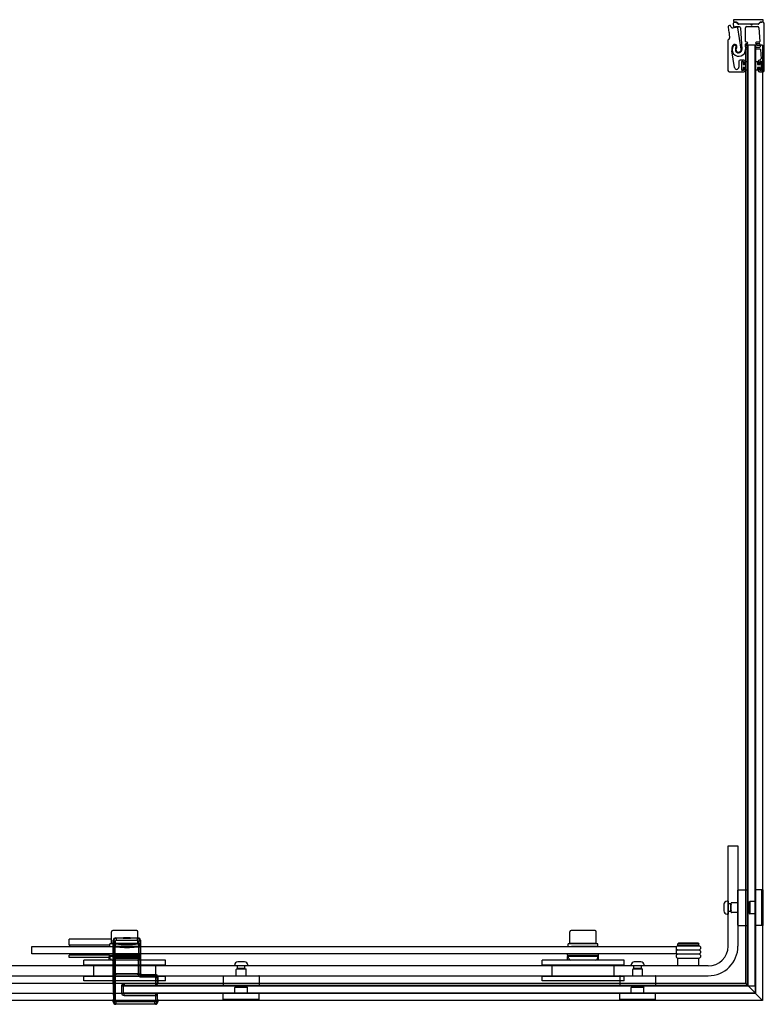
# Model space of a CAD drawing. Header units: millimetres. Extents: x 1665.669 to 1666.653, y -526.378 to -525.584.
# Tile 2 of 2: x 1666.052 to 1666.653, y -526.378 to -525.584. Entities that reach past the tile are written whole.
import ezdxf

# ---------------------------------------------------------------- set-up
doc = ezdxf.new("R2010")
doc.units = ezdxf.units.MM
doc.layers.add('SANINDUSA', color=3, linetype='CONTINUOUS')

msp = doc.modelspace()

# ---------------------------------------------------------------- linework, layer by layer
at = {"layer": 'SANINDUSA'}
for p, q in [((1666.62771, -525.58355), (1666.62771, -525.58455)), ((1666.65165, -525.58355), (1666.62771, -525.58355)), ((1666.65165, -525.58455), (1666.65165, -525.58355)), ((1666.62344, -525.58946), (1666.62404, -525.59377)), ((1666.62582, -525.58968), (1666.62544, -525.58843)), ((1666.62748, -525.58713), (1666.6279, -525.58912)), ((1666.6297, -525.58562), (1666.6287, -525.58562)), ((1666.62871, -525.58555), (1666.6297, -525.58555)), ((1666.6297, -525.58562), (1666.6297, -525.58562)), ((1666.63132, -525.58683), (1666.63041, -525.58591)), ((1666.63065, -525.58595), (1666.63156, -525.58684)), ((1666.63394, -525.60737), (1666.6314, -525.59014)), ((1666.63202, -525.58702), (1666.64761, -525.58702)), ((1666.64138, -525.58712), (1666.63203, -525.58712)), ((1666.63355, -525.59015), (1666.63446, -525.60754)), ((1666.63751, -525.60119), (1666.63751, -525.59013)), ((1666.63851, -525.58913), (1666.6472, -525.58913)), ((1666.64204, -525.58768), (1666.64156, -525.5872)), ((1666.64323, -525.5872), (1666.64275, -525.58768)), ((1666.64761, -525.58712), (1666.6434, -525.58712)), ((1666.64806, -525.58684), (1666.64897, -525.58594)), ((1666.6482, -525.59006), (1666.64898, -525.60115)), ((1666.64922, -525.58592), (1666.64832, -525.58683)), ((1666.64992, -525.58555), (1666.65065, -525.58555)), ((1666.65139, -525.58563), (1666.64992, -525.58563)), ((1666.65264, -525.62463), (1666.65264, -525.58688)), ((1666.62331, -525.60014), (1666.62331, -525.62463)), ((1666.62451, -525.59853), (1666.62361, -525.59943)), ((1666.62416, -525.59397), (1666.62453, -525.59424)), ((1666.62425, -525.59525), (1666.62465, -525.5981)), ((1666.62459, -525.59466), (1666.62431, -525.59503)), ((1666.6285, -525.62208), (1666.62637, -525.60863)), ((1666.63751, -525.60539), (1666.63751, -525.60339)), ((1666.63792, -525.60416), (1666.63762, -525.60416)), ((1666.63762, -526.36142), (1666.63762, -525.60416)), ((1666.63792, -525.60416), (1666.63828, -525.60416)), ((1666.63869, -525.60169), (1666.63801, -525.60169)), ((1666.63801, -525.60289), (1666.63869, -525.60289)), ((1666.63869, -525.60589), (1666.63801, -525.60589)), ((1666.63801, -525.60709), (1666.63869, -525.60709)), ((1666.63878, -525.60416), (1666.63828, -525.60416)), ((1666.63878, -525.60416), (1666.63911, -525.60416)), ((1666.64568, -525.60416), (1666.63911, -525.60416)), ((1666.63911, -526.36291), (1666.63911, -525.60416)), ((1666.63939, -525.60416), (1666.63939, -526.36316)), ((1666.64539, -525.60416), (1666.63939, -525.60416)), ((1666.64539, -526.36316), (1666.64539, -525.60416)), ((1666.64568, -526.36947), (1666.64568, -525.60416)), ((1666.64568, -525.60416), (1666.64597, -525.60416)), ((1666.64697, -525.60416), (1666.64597, -525.60416)), ((1666.64848, -525.60169), (1666.64609, -525.60169)), ((1666.64609, -525.60289), (1666.64864, -525.60289)), ((1666.64878, -525.60589), (1666.64609, -525.60589)), ((1666.64609, -525.60709), (1666.64894, -525.60709)), ((1666.64697, -525.60416), (1666.65017, -525.60416)), ((1666.64914, -525.60335), (1666.64928, -525.60535)), ((1666.64944, -525.60755), (1666.64997, -525.61506)), ((1666.65117, -525.60416), (1666.65017, -525.60416)), ((1666.65117, -525.60416), (1666.65117, -526.37497)), ((1666.63614, -525.61613), (1666.63314, -525.61613)), ((1666.64897, -525.61613), (1666.64864, -525.61613)), ((1666.63214, -525.61713), (1666.63214, -525.6218)), ((1666.63444, -525.62433), (1666.63444, -525.61743)), ((1666.63459, -525.62438), (1666.63459, -525.61738)), ((1666.63459, -525.61738), (1666.63559, -525.61738)), ((1666.63559, -525.62438), (1666.63459, -525.62438)), ((1666.63474, -525.61713), (1666.63544, -525.61713)), ((1666.63544, -525.62463), (1666.63474, -525.62463)), ((1666.63559, -525.61738), (1666.63559, -525.61963)), ((1666.63559, -525.61963), (1666.63759, -525.61963)), ((1666.63759, -525.62213), (1666.63559, -525.62213)), ((1666.63559, -525.62213), (1666.63559, -525.62438)), ((1666.63574, -525.61743), (1666.63574, -525.61893)), ((1666.63574, -525.62283), (1666.63574, -525.62433)), ((1666.63604, -525.61923), (1666.63684, -525.61923)), ((1666.63684, -525.62253), (1666.63604, -525.62253)), ((1666.63714, -525.61893), (1666.63714, -525.61713)), ((1666.63714, -525.62463), (1666.63714, -525.62283)), ((1666.63759, -525.61738), (1666.63939, -525.61738)), ((1666.63759, -525.61963), (1666.63759, -525.61738)), ((1666.63759, -525.62438), (1666.63759, -525.62213)), ((1666.63939, -525.62438), (1666.63759, -525.62438)), ((1666.63939, -525.61738), (1666.63939, -525.62438)), ((1666.64539, -525.61738), (1666.64719, -525.61738)), ((1666.64539, -525.62438), (1666.64539, -525.61738)), ((1666.64719, -525.62438), (1666.64539, -525.62438)), ((1666.64719, -525.61738), (1666.64719, -525.61963)), ((1666.64719, -525.61963), (1666.64919, -525.61963)), ((1666.64719, -525.62213), (1666.64719, -525.62438)), ((1666.64919, -525.62213), (1666.64719, -525.62213)), ((1666.64764, -525.61713), (1666.64764, -525.61893)), ((1666.64764, -525.62283), (1666.64764, -525.62463)), ((1666.64794, -525.61923), (1666.64874, -525.61923)), ((1666.64874, -525.62253), (1666.64794, -525.62253)), ((1666.64904, -525.61893), (1666.64904, -525.61743)), ((1666.64904, -525.62433), (1666.64904, -525.62283)), ((1666.64919, -525.61963), (1666.64919, -525.61738)), ((1666.64919, -525.61738), (1666.65019, -525.61738)), ((1666.64919, -525.62438), (1666.64919, -525.62213)), ((1666.65019, -525.62438), (1666.64919, -525.62438)), ((1666.64934, -525.61713), (1666.65004, -525.61713)), ((1666.65004, -525.62463), (1666.64934, -525.62463)), ((1666.65019, -525.61738), (1666.65019, -525.62438)), ((1666.65034, -525.61743), (1666.65034, -525.62433)), ((1666.62431, -525.62563), (1666.63614, -525.62563)), ((1666.64864, -525.62563), (1666.65164, -525.62563)), ((1666.62339, -526.25016), (1666.63139, -526.25016)), ((1666.62339, -526.33116), (1666.62339, -526.25016)), ((1666.63139, -526.25016), (1666.63139, -526.33116)), ((1666.63139, -526.31436), (1666.63139, -526.28596)), ((1666.63169, -526.28566), (1666.63909, -526.28566)), ((1666.63939, -526.28596), (1666.63939, -526.31436)), ((1666.64539, -526.28596), (1666.64539, -526.31436)), ((1666.65029, -526.28566), (1666.64569, -526.28566)), ((1666.65039, -526.28566), (1666.65039, -526.31466)), ((1666.65139, -526.28566), (1666.65039, -526.28566)), ((1666.65139, -526.28566), (1666.65139, -526.31466)), ((1666.62009, -526.29747), (1666.62009, -526.30285)), ((1666.62339, -526.29491), (1666.62265, -526.29491)), ((1666.62339, -526.29491), (1666.62339, -526.30541)), ((1666.62546, -526.29716), (1666.62339, -526.29716)), ((1666.62546, -526.29716), (1666.62546, -526.30316)), ((1666.62577, -526.2977), (1666.62546, -526.29716)), ((1666.62589, -526.30386), (1666.62589, -526.29646)), ((1666.63139, -526.29616), (1666.62619, -526.29616)), ((1666.64039, -526.29616), (1666.63939, -526.29616)), ((1666.64039, -526.29556), (1666.64089, -526.29506)), ((1666.64039, -526.29556), (1666.64039, -526.30476)), ((1666.64089, -526.29506), (1666.64089, -526.30526)), ((1666.64539, -526.29506), (1666.64089, -526.29506)), ((1666.62339, -526.30541), (1666.62265, -526.30541)), ((1666.62546, -526.30316), (1666.62339, -526.30316)), ((1666.62577, -526.30262), (1666.62546, -526.30316)), ((1666.63139, -526.30416), (1666.62619, -526.30416)), ((1666.64039, -526.30416), (1666.63939, -526.30416)), ((1666.64039, -526.30476), (1666.64089, -526.30526)), ((1666.64539, -526.30526), (1666.64089, -526.30526)), ((1666.63169, -526.31466), (1666.63909, -526.31466)), ((1666.65029, -526.31466), (1666.64569, -526.31466)), ((1666.65139, -526.31466), (1666.65039, -526.31466)), ((1666.12574, -526.32916), (1666.12574, -526.31966)), ((1666.14604, -526.31866), (1666.12674, -526.31866)), ((1666.14704, -526.32916), (1666.14704, -526.31966)), ((1666.49574, -526.32916), (1666.49574, -526.31966)), ((1666.51604, -526.31866), (1666.49674, -526.31866)), ((1666.51704, -526.32916), (1666.51704, -526.31966)), ((1666.06139, -526.33146), (1666.58139, -526.33146)), ((1666.06139, -526.33746), (1666.06139, -526.33146)), ((1666.12574, -526.32546), (1666.09139, -526.32546)), ((1666.09139, -526.33046), (1666.09139, -526.32546)), ((1666.12439, -526.33046), (1666.09139, -526.33046)), ((1666.09189, -526.33046), (1666.09189, -526.33146)), ((1666.12439, -526.33146), (1666.12439, -526.32947)), ((1666.14704, -526.32916), (1666.12574, -526.32916)), ((1666.1271, -526.32651), (1666.12749, -526.32691)), ((1666.1271, -526.3609), (1666.1271, -526.32651)), ((1666.12717, -526.33172), (1666.1272, -526.32971)), ((1666.12718, -526.33172), (1666.12868, -526.33172)), ((1666.12718, -526.33172), (1666.12718, -526.33822)), ((1666.12721, -526.32971), (1666.12749, -526.32946)), ((1666.12749, -526.32691), (1666.12899, -526.32691)), ((1666.12749, -526.32691), (1666.12749, -526.32946)), ((1666.12899, -526.32946), (1666.12749, -526.32946)), ((1666.12789, -526.32946), (1666.12789, -526.32916)), ((1666.12857, -526.3312), (1666.12885, -526.33095)), ((1666.12868, -526.33822), (1666.12868, -526.33172)), ((1666.12885, -526.33095), (1666.12899, -526.32946)), ((1666.12899, -526.32946), (1666.12899, -526.32691)), ((1666.12949, -526.32491), (1666.1291, -526.32451)), ((1666.1291, -526.32451), (1666.13549, -526.32451)), ((1666.14671, -526.32491), (1666.12949, -526.32491)), ((1666.12949, -526.32491), (1666.12949, -526.32641)), ((1666.12949, -526.32641), (1666.14671, -526.32641)), ((1666.1351, -526.33142), (1666.1411, -526.33142)), ((1666.13525, -526.33144), (1666.13523, -526.33142)), ((1666.14095, -526.33144), (1666.13525, -526.33144)), ((1666.13564, -526.33166), (1666.13525, -526.33144)), ((1666.13571, -526.32429), (1666.13545, -526.32455)), ((1666.14075, -526.32455), (1666.13545, -526.32455)), ((1666.13564, -526.32466), (1666.13545, -526.32455)), ((1666.14056, -526.32466), (1666.13564, -526.32466)), ((1666.14056, -526.33166), (1666.13564, -526.33166)), ((1666.13568, -526.33187), (1666.14051, -526.33187)), ((1666.1361, -526.33229), (1666.13568, -526.33187)), ((1666.13571, -526.32429), (1666.14048, -526.32429)), ((1666.1401, -526.33229), (1666.14051, -526.33187)), ((1666.14048, -526.32429), (1666.14075, -526.32455)), ((1666.14056, -526.32466), (1666.14075, -526.32455)), ((1666.14056, -526.33166), (1666.14095, -526.33144)), ((1666.14071, -526.32451), (1666.1471, -526.32451)), ((1666.14095, -526.33144), (1666.14097, -526.33142)), ((1666.14419, -526.33146), (1666.14419, -526.33146)), ((1666.14489, -526.32946), (1666.14489, -526.32916)), ((1666.1471, -526.32451), (1666.14671, -526.32491)), ((1666.14671, -526.32641), (1666.14671, -526.32491)), ((1666.14721, -526.32691), (1666.14721, -526.32945)), ((1666.14721, -526.32691), (1666.14871, -526.32691)), ((1666.14871, -526.32945), (1666.14721, -526.32945)), ((1666.14721, -526.32945), (1666.14734, -526.33095)), ((1666.14734, -526.33095), (1666.14763, -526.3312)), ((1666.14752, -526.33171), (1666.14902, -526.33171)), ((1666.14752, -526.33171), (1666.14752, -526.33822)), ((1666.14839, -526.33146), (1666.14839, -526.32946)), ((1666.14871, -526.32691), (1666.1491, -526.32651)), ((1666.14871, -526.32945), (1666.14871, -526.32691)), ((1666.14871, -526.32945), (1666.14898, -526.32971)), ((1666.14899, -526.32971), (1666.14902, -526.33171)), ((1666.14902, -526.33822), (1666.14902, -526.33171)), ((1666.1491, -526.32651), (1666.1491, -526.35316)), ((1666.49439, -526.33146), (1666.49439, -526.32947)), ((1666.51704, -526.32916), (1666.49574, -526.32916)), ((1666.49789, -526.32946), (1666.49789, -526.32916)), ((1666.51419, -526.33146), (1666.51419, -526.33146)), ((1666.51489, -526.32946), (1666.51489, -526.32916)), ((1666.51839, -526.33146), (1666.51839, -526.32946)), ((1666.58139, -526.33146), (1666.58139, -526.33746)), ((1666.58339, -526.32876), (1666.58289, -526.32926)), ((1666.59989, -526.32926), (1666.58289, -526.32926)), ((1666.58289, -526.33076), (1666.58289, -526.32926)), ((1666.59989, -526.33076), (1666.58289, -526.33076)), ((1666.59989, -526.33111), (1666.58289, -526.33111)), ((1666.59939, -526.32876), (1666.58339, -526.32876)), ((1666.58439, -526.33111), (1666.58439, -526.33076)), ((1666.59839, -526.33111), (1666.59839, -526.33076)), ((1666.59939, -526.32876), (1666.59989, -526.32926)), ((1666.59989, -526.33076), (1666.59989, -526.32926)), ((1666.58139, -526.33746), (1666.06139, -526.33746)), ((1666.12389, -526.33846), (1666.09139, -526.33846)), ((1666.09139, -526.34046), (1666.09139, -526.33846)), ((1666.09239, -526.33746), (1666.09239, -526.33846)), ((1666.12389, -526.33846), (1666.12389, -526.33746)), ((1666.12389, -526.33846), (1666.12389, -526.33946)), ((1666.12389, -526.33846), (1666.14889, -526.33846)), ((1666.12389, -526.33846), (1666.12389, -526.33846)), ((1666.12389, -526.34046), (1666.12389, -526.33946)), ((1666.14889, -526.33946), (1666.12389, -526.33946)), ((1666.12475, -526.34135), (1666.12424, -526.33946)), ((1666.12718, -526.33822), (1666.12868, -526.33822)), ((1666.12718, -526.33822), (1666.1272, -526.34022)), ((1666.12857, -526.33873), (1666.12885, -526.33898)), ((1666.12899, -526.34048), (1666.12885, -526.33898)), ((1666.1361, -526.33229), (1666.1401, -526.33229)), ((1666.14734, -526.33899), (1666.14721, -526.34048)), ((1666.14734, -526.33899), (1666.14763, -526.33873)), ((1666.14752, -526.33822), (1666.14902, -526.33822)), ((1666.14804, -526.34135), (1666.14854, -526.33946)), ((1666.14889, -526.33846), (1666.14889, -526.33746)), ((1666.14889, -526.33946), (1666.14889, -526.33846)), ((1666.14889, -526.34046), (1666.14889, -526.33946)), ((1666.149, -526.34022), (1666.14902, -526.33822)), ((1666.49389, -526.33846), (1666.49389, -526.33746)), ((1666.49389, -526.33846), (1666.49389, -526.33946)), ((1666.49389, -526.33846), (1666.51889, -526.33846)), ((1666.49389, -526.33846), (1666.49389, -526.33846)), ((1666.49389, -526.34046), (1666.49389, -526.33946)), ((1666.51889, -526.33946), (1666.49389, -526.33946)), ((1666.49475, -526.34135), (1666.49424, -526.33946)), ((1666.51803, -526.34135), (1666.51854, -526.33946)), ((1666.51889, -526.33846), (1666.51889, -526.33746)), ((1666.51889, -526.33946), (1666.51889, -526.33846)), ((1666.51889, -526.34046), (1666.51889, -526.33946)), ((1666.58289, -526.33411), (1666.59989, -526.33411)), ((1666.59989, -526.33446), (1666.58289, -526.33446)), ((1666.58289, -526.33746), (1666.59989, -526.33746)), ((1666.59989, -526.33781), (1666.58289, -526.33781)), ((1666.58439, -526.33446), (1666.58439, -526.33411)), ((1666.58439, -526.33781), (1666.58439, -526.33746)), ((1666.59839, -526.33446), (1666.59839, -526.33411)), ((1666.59839, -526.33781), (1666.59839, -526.33746)), ((1666.60739, -526.34716), (1665.73843, -526.34716)), ((1666.12389, -526.34046), (1666.09139, -526.34046)), ((1666.16939, -526.34266), (1666.10339, -526.34266)), ((1666.10339, -526.34666), (1666.10339, -526.34266)), ((1666.16939, -526.34666), (1666.10339, -526.34666)), ((1666.11139, -526.35566), (1666.11139, -526.34666)), ((1666.12389, -526.34266), (1666.12389, -526.34046)), ((1666.14659, -526.34246), (1666.1262, -526.34246)), ((1666.12721, -526.34022), (1666.12749, -526.34048)), ((1666.12737, -526.35243), (1666.12737, -526.34205)), ((1666.12737, -526.34205), (1666.12738, -526.34205)), ((1666.12738, -526.35243), (1666.12738, -526.34205)), ((1666.12739, -526.34085), (1666.12749, -526.34075)), ((1666.12909, -526.34085), (1666.12739, -526.34085)), ((1666.12739, -526.34105), (1666.12749, -526.34095)), ((1666.12749, -526.34048), (1666.12899, -526.34048)), ((1666.12749, -526.34048), (1666.12749, -526.34075)), ((1666.12749, -526.34095), (1666.12749, -526.35353)), ((1666.12899, -526.34073), (1666.12899, -526.34048)), ((1666.12899, -526.34073), (1666.14721, -526.34073)), ((1666.12899, -526.35355), (1666.12899, -526.34093)), ((1666.12899, -526.34093), (1666.14721, -526.34093)), ((1666.12909, -526.34085), (1666.12918, -526.34076)), ((1666.12918, -526.34076), (1666.12918, -526.34093)), ((1666.12968, -526.34076), (1666.14652, -526.34076)), ((1666.12968, -526.34093), (1666.12968, -526.34076)), ((1666.14652, -526.34076), (1666.14652, -526.34093)), ((1666.14702, -526.34076), (1666.1471, -526.34085)), ((1666.14702, -526.34093), (1666.14702, -526.34076)), ((1666.1488, -526.34085), (1666.1471, -526.34085)), ((1666.14721, -526.34048), (1666.14871, -526.34048)), ((1666.14721, -526.34048), (1666.14721, -526.34073)), ((1666.14721, -526.34093), (1666.14721, -526.35355)), ((1666.14871, -526.34048), (1666.14898, -526.34022)), ((1666.14871, -526.34075), (1666.14871, -526.34048)), ((1666.14871, -526.34075), (1666.1488, -526.34085)), ((1666.14871, -526.35353), (1666.14871, -526.34095)), ((1666.14871, -526.34095), (1666.1488, -526.34105)), ((1666.14882, -526.34205), (1666.14882, -526.35243)), ((1666.14882, -526.34205), (1666.14882, -526.34205)), ((1666.14882, -526.34205), (1666.14882, -526.35243)), ((1666.14889, -526.34266), (1666.14889, -526.34046)), ((1666.16139, -526.35566), (1666.16139, -526.34666)), ((1666.16939, -526.34666), (1666.16939, -526.34266)), ((1666.22514, -526.34716), (1666.22514, -526.34642)), ((1666.23564, -526.34716), (1666.22514, -526.34716)), ((1666.22739, -526.34922), (1666.22739, -526.34716)), ((1666.23308, -526.34386), (1666.2277, -526.34386)), ((1666.23339, -526.34922), (1666.23339, -526.34716)), ((1666.23564, -526.34716), (1666.23564, -526.34642)), ((1666.53939, -526.34266), (1666.47339, -526.34266)), ((1666.47339, -526.34666), (1666.47339, -526.34266)), ((1666.53939, -526.34666), (1666.47339, -526.34666)), ((1666.48139, -526.35566), (1666.48139, -526.34666)), ((1666.49389, -526.34266), (1666.49389, -526.34046)), ((1666.51659, -526.34246), (1666.4962, -526.34246)), ((1666.51889, -526.34266), (1666.51889, -526.34046)), ((1666.53139, -526.35566), (1666.53139, -526.34666)), ((1666.53939, -526.34666), (1666.53939, -526.34266)), ((1666.54514, -526.34716), (1666.54514, -526.34642)), ((1666.55564, -526.34716), (1666.54514, -526.34716)), ((1666.54739, -526.34922), (1666.54739, -526.34716)), ((1666.55308, -526.34386), (1666.5477, -526.34386)), ((1666.55339, -526.34922), (1666.55339, -526.34716)), ((1666.55564, -526.34716), (1666.55564, -526.34642)), ((1666.58289, -526.34081), (1666.59989, -526.34081)), ((1666.59989, -526.34116), (1666.58289, -526.34116)), ((1666.58289, -526.34716), (1666.58289, -526.34116)), ((1666.58439, -526.34116), (1666.58439, -526.34081)), ((1666.59839, -526.34116), (1666.59839, -526.34081)), ((1666.59989, -526.34716), (1666.59989, -526.34116)), ((1665.73843, -526.35516), (1666.60739, -526.35516)), ((1666.16939, -526.35566), (1666.10339, -526.35566)), ((1666.10339, -526.35916), (1666.10339, -526.35566)), ((1666.12738, -526.35243), (1666.12737, -526.35243)), ((1666.12749, -526.35353), (1666.12739, -526.35343)), ((1666.12749, -526.35373), (1666.12739, -526.35363)), ((1666.12739, -526.35363), (1666.12909, -526.35363)), ((1666.12749, -526.35373), (1666.12749, -526.37577)), ((1666.14721, -526.35355), (1666.12899, -526.35355)), ((1666.12899, -526.37577), (1666.12899, -526.35375)), ((1666.14721, -526.35375), (1666.12899, -526.35375)), ((1666.12918, -526.35372), (1666.12909, -526.35363)), ((1666.12918, -526.35355), (1666.12918, -526.35372)), ((1666.12968, -526.35372), (1666.12968, -526.35355)), ((1666.14652, -526.35372), (1666.12968, -526.35372)), ((1666.14652, -526.35355), (1666.14652, -526.35372)), ((1666.14702, -526.35372), (1666.14702, -526.35355)), ((1666.1471, -526.35363), (1666.14702, -526.35372)), ((1666.1471, -526.35363), (1666.14882, -526.35363)), ((1666.14721, -526.35376), (1666.14872, -526.35374)), ((1666.1488, -526.35343), (1666.14871, -526.35353)), ((1666.14882, -526.35363), (1666.14872, -526.35373)), ((1666.1491, -526.35316), (1666.14881, -526.35345)), ((1666.14881, -526.35345), (1666.14882, -526.35363)), ((1666.14882, -526.35243), (1666.14882, -526.35243)), ((1666.1497, -526.35455), (1666.1501, -526.35416)), ((1666.16071, -526.35455), (1666.1497, -526.35455)), ((1666.1497, -526.35455), (1666.1497, -526.35605)), ((1666.1501, -526.35416), (1666.1611, -526.35416)), ((1666.1611, -526.35416), (1666.16071, -526.35455)), ((1666.16071, -526.35605), (1666.16071, -526.35455)), ((1666.16939, -526.35916), (1666.16939, -526.35566)), ((1666.21589, -526.35546), (1666.21589, -526.36286)), ((1666.21619, -526.35516), (1666.24459, -526.35516)), ((1666.22639, -526.35516), (1666.22639, -526.34996)), ((1666.22669, -526.34966), (1666.23409, -526.34966)), ((1666.23339, -526.34922), (1666.22739, -526.34922)), ((1666.22793, -526.34954), (1666.22739, -526.34922)), ((1666.23285, -526.34954), (1666.23339, -526.34922)), ((1666.23439, -526.35516), (1666.23439, -526.34996)), ((1666.24489, -526.35546), (1666.24489, -526.36286)), ((1666.53939, -526.35566), (1666.47339, -526.35566)), ((1666.47339, -526.35916), (1666.47339, -526.35566)), ((1666.53589, -526.35546), (1666.53589, -526.36286)), ((1666.53619, -526.35516), (1666.56459, -526.35516)), ((1666.53939, -526.35916), (1666.53939, -526.35566)), ((1666.54639, -526.35516), (1666.54639, -526.34996)), ((1666.54669, -526.34966), (1666.55409, -526.34966)), ((1666.55339, -526.34922), (1666.54739, -526.34922)), ((1666.54793, -526.34954), (1666.54739, -526.34922)), ((1666.55285, -526.34954), (1666.55339, -526.34922)), ((1666.55439, -526.35516), (1666.55439, -526.34996)), ((1666.56489, -526.35546), (1666.56489, -526.36286)), ((1666.63762, -526.36142), (1665.93131, -526.36142)), ((1666.16939, -526.35916), (1666.10339, -526.35916)), ((1666.1271, -526.3609), (1666.12713, -526.36093)), ((1666.12715, -526.36178), (1666.12715, -526.36796)), ((1666.13381, -526.36325), (1666.13531, -526.36325)), ((1666.13381, -526.36325), (1666.13381, -526.36907)), ((1666.13531, -526.36947), (1666.13531, -526.36142)), ((1666.13531, -526.36316), (1666.64531, -526.36316)), ((1666.13531, -526.36916), (1666.13531, -526.36316)), ((1666.13531, -526.36907), (1666.13531, -526.36325)), ((1666.1356, -526.36296), (1666.13581, -526.36275)), ((1666.16142, -526.36296), (1666.1356, -526.36296)), ((1666.13581, -526.36125), (1666.13581, -526.36275)), ((1666.16121, -526.36125), (1666.13581, -526.36125)), ((1666.13581, -526.36275), (1666.16121, -526.36275)), ((1666.1497, -526.35605), (1666.16071, -526.35605)), ((1666.63911, -526.36291), (1666.15031, -526.36291)), ((1666.16121, -526.35655), (1666.16271, -526.35655)), ((1666.16121, -526.35655), (1666.16121, -526.36125)), ((1666.16121, -526.36125), (1666.16121, -526.36275)), ((1666.16271, -526.36125), (1666.16121, -526.36125)), ((1666.16121, -526.36275), (1666.16142, -526.36296)), ((1666.16271, -526.35655), (1666.1631, -526.35616)), ((1666.16271, -526.36125), (1666.16271, -526.35655)), ((1666.16292, -526.36146), (1666.16271, -526.36125)), ((1666.16293, -526.36107), (1666.1631, -526.3609)), ((1666.1631, -526.35616), (1666.1631, -526.3609)), ((1666.24459, -526.36316), (1666.21619, -526.36316)), ((1666.22639, -526.36416), (1666.22639, -526.36316)), ((1666.23439, -526.36416), (1666.23439, -526.36316)), ((1666.53939, -526.35916), (1666.47339, -526.35916)), ((1666.56459, -526.36316), (1666.53619, -526.36316)), ((1666.54639, -526.36416), (1666.54639, -526.36316)), ((1666.55439, -526.36416), (1666.55439, -526.36316)), ((1666.65117, -526.37497), (1666.63762, -526.36142)), ((1666.63939, -526.36316), (1666.64539, -526.36316)), ((1666.64531, -526.36316), (1666.64531, -526.36916)), ((1666.64568, -526.36947), (1665.93131, -526.36947)), ((1666.12716, -526.36895), (1666.12726, -526.36942)), ((1666.12728, -526.37077), (1666.12728, -526.37397)), ((1666.13381, -526.36907), (1666.13531, -526.36907)), ((1666.64531, -526.36916), (1666.13531, -526.36916)), ((1666.1356, -526.36936), (1666.16142, -526.36936)), ((1666.13581, -526.36957), (1666.1356, -526.36936)), ((1666.13581, -526.37107), (1666.13581, -526.36957)), ((1666.16121, -526.36957), (1666.13581, -526.36957)), ((1666.13581, -526.37107), (1666.16121, -526.37107)), ((1666.16142, -526.36936), (1666.16121, -526.36957)), ((1666.16121, -526.36957), (1666.16121, -526.37107)), ((1666.16121, -526.37107), (1666.16271, -526.37107)), ((1666.16121, -526.37107), (1666.16121, -526.37577)), ((1666.16271, -526.37107), (1666.16292, -526.37086)), ((1666.16271, -526.37577), (1666.16271, -526.37107)), ((1666.16292, -526.37397), (1666.16292, -526.37086)), ((1666.21589, -526.37406), (1666.21589, -526.36946)), ((1666.24459, -526.36916), (1666.21619, -526.36916)), ((1666.22579, -526.36416), (1666.22529, -526.36466)), ((1666.23549, -526.36466), (1666.22529, -526.36466)), ((1666.22529, -526.36916), (1666.22529, -526.36466)), ((1666.23499, -526.36416), (1666.22579, -526.36416)), ((1666.23499, -526.36416), (1666.23549, -526.36466)), ((1666.23549, -526.36916), (1666.23549, -526.36466)), ((1666.24489, -526.37406), (1666.24489, -526.36946)), ((1666.53589, -526.37406), (1666.53589, -526.36946)), ((1666.56459, -526.36916), (1666.53619, -526.36916)), ((1666.54579, -526.36416), (1666.54529, -526.36466)), ((1666.55549, -526.36466), (1666.54529, -526.36466)), ((1666.54529, -526.36916), (1666.54529, -526.36466)), ((1666.55499, -526.36416), (1666.54579, -526.36416)), ((1666.55499, -526.36416), (1666.55549, -526.36466)), ((1666.55549, -526.36916), (1666.55549, -526.36466)), ((1666.56489, -526.37406), (1666.56489, -526.36946)), ((1666.65117, -526.37497), (1665.73785, -526.37497)), ((1666.12726, -526.37532), (1666.1271, -526.37548)), ((1666.1271, -526.37616), (1666.1271, -526.37548)), ((1666.12749, -526.37577), (1666.1271, -526.37616)), ((1666.12749, -526.37577), (1666.12899, -526.37577)), ((1666.1291, -526.37816), (1666.12949, -526.37777)), ((1666.1611, -526.37816), (1666.1291, -526.37816)), ((1666.12949, -526.37777), (1666.12949, -526.37627)), ((1666.16071, -526.37627), (1666.12949, -526.37627)), ((1666.12949, -526.37777), (1666.16071, -526.37777)), ((1666.16071, -526.37777), (1666.16071, -526.37627)), ((1666.16071, -526.37777), (1666.1611, -526.37816)), ((1666.16271, -526.37577), (1666.16121, -526.37577)), ((1666.1631, -526.37616), (1666.16271, -526.37577)), ((1666.1631, -526.37548), (1666.16294, -526.37532)), ((1666.1631, -526.37548), (1666.1631, -526.37616)), ((1666.24489, -526.37416), (1666.21589, -526.37416)), ((1666.21589, -526.37516), (1666.21589, -526.37416)), ((1666.24489, -526.37516), (1666.21589, -526.37516)), ((1666.24489, -526.37516), (1666.24489, -526.37416)), ((1666.56489, -526.37416), (1666.53589, -526.37416)), ((1666.53589, -526.37516), (1666.53589, -526.37416)), ((1666.56489, -526.37516), (1666.53589, -526.37516)), ((1666.56489, -526.37516), (1666.56489, -526.37416))]:
    msp.add_line(p, q, dxfattribs=at)
for centre, radius, start, end in [((1666.62871, -525.58455), 0.001, 180, 270), ((1666.65065, -525.58455), 0.001, 270, 0), ((1666.62443, -525.58932), 0.001, 112.04163, 188), ((1666.63186, -525.60768), 0.02081, 109.8637, 112.04163), ((1666.62496, -525.58858), 0.0005, 17.04088, 109.8637), ((1666.62678, -525.58938), 0.001, 197.04088, 285.53185), ((1666.63186, -525.60768), 0.01799, 93.12571, 105.53185), ((1666.6287, -525.58687), 0.00125, 90, 192.04088), ((1666.62839, -525.58901), 0.0005, 192.04088, 280.53185), ((1666.63186, -525.60768), 0.01849, 87.75015, 100.53185), ((1666.6297, -525.5869), 0.00135, 45, 90), ((1666.6297, -525.58662), 0.001, 45, 90), ((1666.63091, -525.59022), 0.0005, 8.37556, 93.12571), ((1666.63203, -525.58612), 0.001, 225, 270), ((1666.63202, -525.58637), 0.00065, 225.61761, 270), ((1666.63255, -525.5902), 0.001, 3, 87.75015), ((1666.63851, -525.59013), 0.001, 90, 180), ((1666.64138, -525.58737), 0.00025, 45, 90), ((1666.64239, -525.58732), 0.0005, 225, 315), ((1666.6434, -525.58737), 0.00025, 90, 135), ((1666.6472, -525.59013), 0.001, 4.05698, 90), ((1666.64761, -525.58612), 0.001, 270, 315.0893), ((1666.64761, -525.58637), 0.00065, 270, 314.5552), ((1666.64992, -525.5869), 0.00135, 90, 134.5552), ((1666.64993, -525.58663), 0.001, 90.5341, 135.0893), ((1666.65139, -525.58688), 0.00125, 0, 90), ((1666.62431, -525.60014), 0.001, 135, 180), ((1666.62434, -525.59373), 0.0003, 188, 233), ((1666.62455, -525.59521), 0.0003, 143, 188), ((1666.62416, -525.59817), 0.0005, 315, 8), ((1666.62435, -525.59448), 0.0003, 323, 53), ((1666.63228, -525.60769), 0.00598, 145.53071, 188.99386), ((1666.63214, -525.60775), 0.00537, 145.37372, 1.62094), ((1666.62881, -525.60531), 0.00177, 322.18488, 145.53071), ((1666.62874, -525.60541), 0.00125, 323.97828, 145.37372), ((1666.63186, -525.60768), 0.0026, 143.97828, 3), ((1666.63186, -525.60768), 0.0021, 142.18488, 8.37556), ((1666.63801, -525.60119), 0.0005, 180, 270), ((1666.63801, -525.60339), 0.0005, 90, 180), ((1666.63801, -525.60539), 0.0005, 180, 270), ((1666.63801, -525.60759), 0.0005, 90, 181.62094), ((1666.63869, -525.60229), 0.0006, 270, 90), ((1666.63869, -525.60649), 0.0006, 270, 90), ((1666.64609, -525.60229), 0.0006, 90, 270), ((1666.64609, -525.60649), 0.0006, 90, 270), ((1666.64848, -525.60119), 0.0005, 270, 4.05698), ((1666.64864, -525.60339), 0.0005, 4.05698, 90), ((1666.64878, -525.60539), 0.0005, 270, 4.05698), ((1666.64894, -525.60759), 0.0005, 4.05698, 90), ((1666.63314, -525.61713), 0.001, 90, 180), ((1666.63614, -525.61713), 0.001, 0, 90), ((1666.64864, -525.61713), 0.001, 90, 180), ((1666.64897, -525.61513), 0.001, 270, 4.05698), ((1666.62431, -525.62463), 0.001, 180, 270), ((1666.63031, -525.6218), 0.00183, 188.99386, 0), ((1666.63474, -525.61743), 0.0003, 90, 180), ((1666.63474, -525.62433), 0.0003, 180, 270), ((1666.63544, -525.61743), 0.0003, 0, 90), ((1666.63544, -525.62433), 0.0003, 270, 0), ((1666.63604, -525.61893), 0.0003, 180, 270), ((1666.63604, -525.62283), 0.0003, 90, 180), ((1666.63614, -525.62463), 0.001, 270, 0), ((1666.63684, -525.61893), 0.0003, 270, 0), ((1666.63684, -525.62283), 0.0003, 0, 90), ((1666.64794, -525.61893), 0.0003, 180, 270), ((1666.64794, -525.62283), 0.0003, 90, 180), ((1666.64864, -525.62463), 0.001, 180, 270), ((1666.64874, -525.61893), 0.0003, 270, 0), ((1666.64874, -525.62283), 0.0003, 0, 90), ((1666.64934, -525.61743), 0.0003, 90, 180), ((1666.64934, -525.62433), 0.0003, 180, 270), ((1666.65004, -525.61743), 0.0003, 0, 90), ((1666.65004, -525.62433), 0.0003, 270, 0), ((1666.65164, -525.62463), 0.001, 270, 0), ((1666.63169, -526.28596), 0.0003, 90, 180), ((1666.63909, -526.28596), 0.0003, 0, 90), ((1666.64569, -526.28596), 0.0003, 90, 180), ((1666.65029, -526.28576), 0.0001, 0, 90), ((1666.62265, -526.29747), 0.00256, 90, 180), ((1666.62589, -526.29763), 0.000144, 210, 269.84522), ((1666.62619, -526.29646), 0.0003, 90, 180), ((1666.62265, -526.30285), 0.00256, 180, 270), ((1666.62589, -526.30269), 0.000144, 90.15478, 150), ((1666.62619, -526.30386), 0.0003, 180, 270), ((1666.63169, -526.31436), 0.0003, 180, 270), ((1666.63909, -526.31436), 0.0003, 270, 0), ((1666.64569, -526.31436), 0.0003, 180, 270), ((1666.65029, -526.31456), 0.0001, 270, 0), ((1666.12674, -526.31966), 0.001, 90, 180), ((1666.14604, -526.31966), 0.001, 0, 90), ((1666.49674, -526.31966), 0.001, 90, 180), ((1666.51604, -526.31966), 0.001, 0, 90), ((1666.13808, -526.2316), 0.10005, 264.54353, 268.56407), ((1666.13073, -526.33101), 0.00217, 185.00495, 198.86511), ((1666.13808, -526.2316), 0.10055, 264.63273, 268.78175), ((1666.13808, -526.2316), 0.09977, 264.69184, 275.32621), ((1666.13808, -526.2316), 0.09827, 264.69184, 275.32621), ((1666.13527, -526.3308), 0.000652, 254.7859, 270.44944), ((1666.13557, -526.32479), 0.000144, 338.24466, 60), ((1666.13557, -526.33179), 0.000144, 323.70764, 60), ((1666.13808, -526.2316), 0.10055, 271.23628, 275.38492), ((1666.14063, -526.32479), 0.000144, 120, 201.75534), ((1666.14063, -526.33179), 0.000144, 120, 216.29236), ((1666.13808, -526.2316), 0.10005, 271.45448, 275.47448), ((1666.14546, -526.33101), 0.00217, 341.09228, 354.9415), ((1666.58289, -526.33261), 0.0015, 90, 270), ((1666.59989, -526.33261), 0.0015, 270, 90), ((1666.60739, -526.33116), 0.024, 270, 0), ((1666.60739, -526.33116), 0.016, 270, 0), ((1666.13073, -526.33892), 0.00217, 161.13243, 174.99751), ((1666.13808, -526.43833), 0.10005, 84.52552, 95.45647), ((1666.13808, -526.43833), 0.10055, 84.61508, 95.36727), ((1666.13808, -526.43833), 0.09977, 84.67379, 95.30816), ((1666.13808, -526.43833), 0.09827, 84.67379, 95.30816), ((1666.14546, -526.33892), 0.00217, 5.05604, 18.91019), ((1666.58289, -526.33596), 0.0015, 90, 270), ((1666.58289, -526.33931), 0.0015, 90, 270), ((1666.59989, -526.33596), 0.0015, 270, 90), ((1666.59989, -526.33931), 0.0015, 270, 90), ((1666.1262, -526.34096), 0.0015, 195.06623, 270), ((1666.12781, -526.34296), 0.0005, 37.38497, 90), ((1666.14498, -526.34296), 0.0005, 90, 142.61503), ((1666.14659, -526.34096), 0.0015, 270, 344.93377), ((1666.2277, -526.34642), 0.00256, 90, 180), ((1666.23308, -526.34642), 0.00256, 0, 90), ((1666.4962, -526.34096), 0.0015, 195.06623, 270), ((1666.49781, -526.34296), 0.0005, 37.38497, 90), ((1666.51498, -526.34296), 0.0005, 90, 142.61503), ((1666.51659, -526.34096), 0.0015, 270, 344.93377), ((1666.5477, -526.34642), 0.00256, 90, 180), ((1666.55308, -526.34642), 0.00256, 0, 90), ((1666.21619, -526.35546), 0.0003, 90, 180), ((1666.22669, -526.34996), 0.0003, 90, 180), ((1666.22786, -526.34966), 0.000144, 0.15478, 60), ((1666.23292, -526.34966), 0.000144, 120, 179.84522), ((1666.23409, -526.34996), 0.0003, 0, 90), ((1666.24459, -526.35546), 0.0003, 0, 90), ((1666.53619, -526.35546), 0.0003, 90, 180), ((1666.54669, -526.34996), 0.0003, 90, 180), ((1666.54786, -526.34966), 0.000144, 0.15478, 60), ((1666.55292, -526.34966), 0.000144, 120, 179.84522), ((1666.55409, -526.34996), 0.0003, 0, 90), ((1666.56459, -526.35546), 0.0003, 0, 90), ((1666.13581, -526.36325), 0.000501, 135.00449, 179.98107), ((1666.16132, -526.36145), 0.0016, 350.22471, 359.46088), ((1666.21619, -526.36286), 0.0003, 180, 270), ((1666.24459, -526.36286), 0.0003, 270, 0), ((1666.53619, -526.36286), 0.0003, 180, 270), ((1666.56459, -526.36286), 0.0003, 270, 0), ((1666.13581, -526.36907), 0.000501, 180.01902, 224.99542), ((1666.21619, -526.36946), 0.0003, 90, 180), ((1666.24459, -526.36946), 0.0003, 0, 90), ((1666.53619, -526.36946), 0.0003, 90, 180), ((1666.56459, -526.36946), 0.0003, 0, 90), ((1666.21599, -526.37406), 0.0001, 180, 270), ((1666.24479, -526.37406), 0.0001, 270, 0), ((1666.53599, -526.37406), 0.0001, 180, 270), ((1666.56479, -526.37406), 0.0001, 270, 0)]:
    msp.add_arc(centre, radius, start, end, dxfattribs=at)
for centre, major_axis, ratio, start_param, end_param in [((1666.13639, -526.32946), (-0.012, 0), 0.000227, 3.141593, 6.283185), ((1666.1291, -526.32651), (-0.00141, 0.00141), 0.999695, 5.497939, 7.068431), ((1666.12871, -526.32971), (0.00101, -0.00111), 0.999722, 3.974746, 5.450032), ((1666.12949, -526.32691), (-0.00141, -0.00141), 0.999848, 3.927143, 5.497635), ((1666.12899, -526.32946), (-0.00101, 0.00111), 0.999721, 0.831859, 2.309733), ((1666.13639, -526.33146), (-0.012, 0), 0.000227, 2.356109, 5.497873), ((1666.12949, -526.32691), (-0.000354, 0.000354), 0.999695, 5.497939, 7.068431), ((1666.13639, -526.33146), (-0.0078, 0), 0.000227, 3.141593, 5.297135), ((1666.1381, -526.32481), (0.003, 0), 0.017455, 2.490845, 6.933933), ((1666.14671, -526.32691), (-0.00141, 0.00141), 0.999848, 3.927143, 5.497635), ((1666.14671, -526.32691), (0.000354, 0.000354), 0.999695, 5.497939, 7.068431), ((1666.1471, -526.32651), (0.00141, 0.00141), 0.999695, 5.497939, 7.068431), ((1666.14721, -526.32945), (-0.00101, -0.00111), 0.999721, 0.832017, 2.309576), ((1666.14749, -526.32971), (0.00101, 0.00111), 0.999722, 3.974903, 5.449875), ((1666.50639, -526.32946), (-0.012, 0), 0.000227, 3.141593, 6.283185), ((1666.50639, -526.33146), (-0.012, 0), 0.000227, 2.278381, 5.627762), ((1666.50639, -526.33146), (-0.0078, 0), 0.000227, 3.141593, 5.497746), ((1666.12871, -526.34022), (0.00101, 0.00111), 0.999722, 0.833153, 2.308439), ((1666.12899, -526.34048), (0.00101, 0.00111), 0.999721, 0.831859, 2.309733), ((1666.14721, -526.34048), (0.00101, -0.00111), 0.999721, 0.832017, 2.309576), ((1666.14749, -526.34022), (0.00101, -0.00111), 0.999722, 0.83331, 2.308282), ((1666.1274, -526.34205), (0, -0.0012), 0.017455, 3.159046, 4.712389), ((1666.1274, -526.34205), (0, 0.001), 0.017455, 0.017453, 1.570796), ((1666.12899, -526.34075), (0.0015, 0), 0.017455, 1.570796, 3.124139), ((1666.12899, -526.34095), (-0.0015, 0), 0.017455, 4.712389, 6.265732), ((1666.1291, -526.34205), (0, -0.0012), 0.017455, 3.159046, 3.503264), ((1666.12968, -526.34076), (0.0005, 0), 0.017455, 1.570796, 3.124139), ((1666.14652, -526.34076), (0.0005, 0), 0.017455, 0.017453, 1.570796), ((1666.1471, -526.34205), (0, 0.0012), 0.017455, 5.921514, 6.265732), ((1666.14721, -526.34075), (0.0015, 0), 0.017455, 0.017453, 1.570796), ((1666.14721, -526.34095), (-0.0015, 0), 0.017455, 3.159046, 4.712389), ((1666.1488, -526.34205), (0, 0.0012), 0.017455, 4.712389, 6.265732), ((1666.1488, -526.34205), (0, -0.001), 0.017455, 1.570796, 3.124139), ((1666.1274, -526.35243), (0, -0.0012), 0.017455, 4.712389, 6.265732), ((1666.1274, -526.35243), (0, 0.001), 0.017455, 1.570796, 3.124139), ((1666.12899, -526.35353), (0.0015, 0), 0.017455, 3.159046, 4.712389), ((1666.12899, -526.35373), (-0.0015, 0), 0.017455, 0.017453, 1.570796), ((1666.1291, -526.35243), (0, -0.0012), 0.017455, 5.921514, 6.265732), ((1666.12968, -526.35372), (-0.0005, 0), 0.017455, 0.017453, 1.570796), ((1666.14652, -526.35372), (-0.0005, 0), 0.017455, 1.570796, 3.124139), ((1666.1471, -526.35243), (0, 0.0012), 0.017455, 3.159046, 3.503264), ((1666.14721, -526.35353), (0.0015, 0), 0.017455, 4.712389, 6.265732), ((1666.14971, -526.35355), (-0.00177, -0.00177), 0.999695, 5.578075, 7.068431), ((1666.14971, -526.35355), (-0.000708, -0.000708), 0.998783, 5.673241, 7.068431), ((1666.1488, -526.35243), (0, -0.001), 0.017455, 0.017453, 1.570796), ((1666.1488, -526.35243), (0, 0.0012), 0.017455, 3.704934, 4.712389), ((1666.1501, -526.35316), (-0.000707, -0.000707), 0.999695, 5.497939, 7.068431), ((1666.15568, -526.35447), (0.003, 0), 0.017455, 4.712389, 10.995574), ((1666.16071, -526.35655), (-0.00141, 0.00141), 0.999848, 3.927143, 5.497635), ((1666.1611, -526.35616), (0.00141, 0.00141), 0.999695, 5.497939, 7.068431), ((1666.12713, -526.36178), (0, 0.00085), 0.017455, 4.712389, 6.265732), ((1666.13581, -526.36325), (0.00141, 0.00141), 0.999695, 0.785246, 2.356347), ((1666.1356, -526.36346), (-0.000354, -0.000354), 0.999695, 3.926839, 4.408005), ((1666.13581, -526.36325), (0.000354, 0.000354), 0.997872, 0.785246, 1.570796), ((1666.15568, -526.36283), (-0.003, 0), 0.017455, 4.712389, 10.995574), ((1666.16071, -526.35655), (0.000354, 0.000354), 0.999695, 5.497939, 7.068431), ((1666.16121, -526.36125), (-0.00106, -0.00106), 0.999695, 0.78555, 2.356042), ((1666.16142, -526.36146), (0.00106, -0.00106), 0.999695, 5.497939, 6.896147), ((1666.16293, -526.36172), (0, -0.00065), 0.017455, 3.159046, 4.307135), ((1666.12717, -526.36796), (0, -0.001), 0.017455, 4.712389, 6.195919), ((1666.12726, -526.37077), (0, 0.00135), 0.017455, 4.712389, 6.195919), ((1666.13581, -526.36907), (0.00141, -0.00141), 0.999695, 3.926839, 5.497939), ((1666.1356, -526.36886), (-0.000354, 0.000354), 0.999695, 1.875313, 2.356347), ((1666.13581, -526.36907), (0.000354, -0.000354), 0.997872, 4.712389, 5.497939), ((1666.16121, -526.37107), (0.00106, -0.00106), 0.999695, 0.78555, 2.356042), ((1666.16142, -526.37086), (0.00106, 0.00106), 0.999695, 5.497939, 7.068431), ((1666.1291, -526.37616), (-0.00141, -0.00141), 0.999695, 5.497939, 7.068431), ((1666.12726, -526.37397), (0, 0.00135), 0.017455, 3.159046, 4.712389), ((1666.12949, -526.37577), (0.00141, -0.00141), 0.999848, 3.927143, 5.497635), ((1666.12949, -526.37577), (-0.000354, -0.000354), 0.999695, 5.497939, 7.068431), ((1666.16071, -526.37577), (0.00141, 0.00141), 0.999848, 3.927143, 5.497635), ((1666.16071, -526.37577), (0.000354, -0.000354), 0.999695, 5.497939, 7.068431), ((1666.1611, -526.37616), (0.00141, -0.00141), 0.999695, 5.497939, 7.068431), ((1666.16294, -526.37397), (0, -0.00135), 0.017455, 4.712389, 6.265732)]:
    msp.add_ellipse(centre, major_axis=major_axis, ratio=ratio, start_param=start_param, end_param=end_param, dxfattribs=at)

doc.saveas('drawing.dxf')
